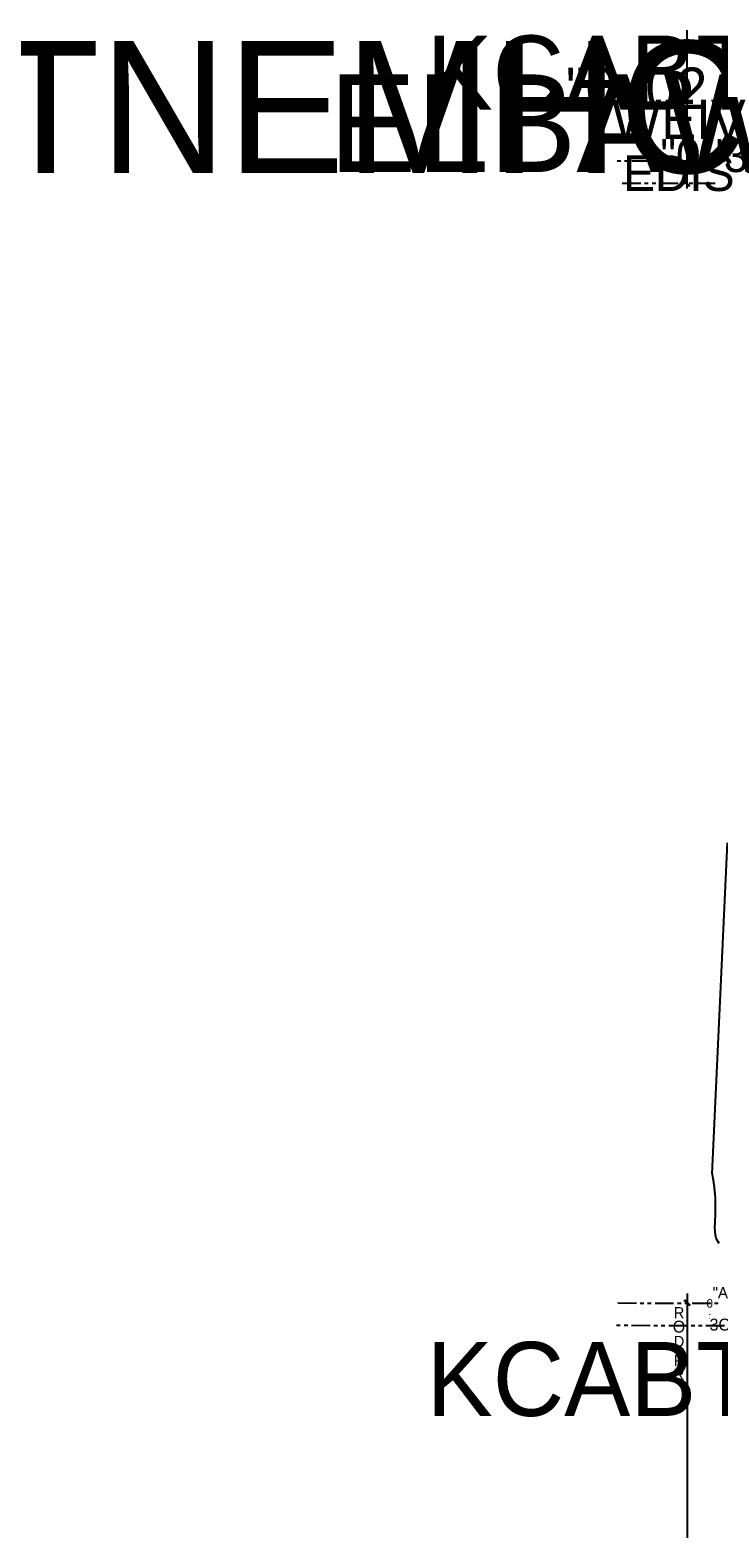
# Model space of a CAD drawing. Header units: feet. Extents: x -79 to 198, y -22 to 181.
# Tile 1 of 256: x -79 to 13, y -22 to 181. Entities that reach past the tile are written whole.
import ezdxf
from ezdxf.enums import TextEntityAlignment as Align

# ---------------------------------------------------------------- set-up
doc = ezdxf.new("R2010")
doc.units = ezdxf.units.FT
for name, color, linetype in [('A-LINEA', 7, 'CONTINUOUS'), ('A-LINEA-FINA', 9, 'CONTINUOUS'), ('A-TEXTO-PDF', 3, 'CONTINUOUS')]:
    doc.layers.add(name, color=color, linetype=linetype)

msp = doc.modelspace()

# ---------------------------------------------------------------- linework, layer by layer
at = {"layer": 'A-LINEA'}
for p, q in [((0.28, 163.2578), (-0.2267, 163.2578)), ((1.28, 163.2578), (0.7733, 163.2578)), ((4.28, 163.2578), (1.7733, 163.2578)), ((5.28, 163.2578), (4.7733, 163.2578)), ((6.28, 163.2578), (5.7733, 163.2578)), ((9.28, 163.2578), (6.7733, 163.2578)), ((10.28, 163.2578), (9.7733, 163.2578)), ((11.28, 163.2578), (10.7733, 163.2578)), ((14.28, 163.2578), (11.7733, 163.2578)), ((2.9733, 160.2578), (0.48, 160.2578)), ((3.9733, 160.2578), (3.48, 160.2578)), ((4.9733, 160.2578), (4.48, 160.2578)), ((7.9733, 160.2578), (5.48, 160.2578)), ((8.9733, 160.2578), (8.48, 160.2578)), ((9.9733, 160.2578), (9.48, 160.2578)), ((12.9733, 160.2578), (10.48, 160.2578)), ((14.5856, 71.6687), (12.5111, 27.2243)), ((9.2, 11.1244), (9.1867, -21.7022)), ((-0.12, 9.8578), (2.3733, 9.8444)), ((2.88, 9.8444), (3.3733, 9.8444)), ((3.88, 9.8444), (4.3733, 9.8444)), ((4.88, 9.8444), (7.3733, 9.8444)), ((7.88, 9.8444), (8.3733, 9.8444)), ((8.88, 9.8444), (9.3733, 9.8444)), ((9.88, 9.8444), (12.3733, 9.8311)), ((12.88, 9.8311), (13.3733, 9.8311)), ((-0.2933, 6.8578), (0.2133, 6.8578)), ((0.7067, 6.8578), (1.2133, 6.8578)), ((1.7067, 6.8578), (4.2133, 6.8444)), ((4.7067, 6.8444), (5.2133, 6.8444)), ((5.7067, 6.8444), (6.2133, 6.8444)), ((6.7067, 6.8444), (9.2133, 6.8444)), ((9.7067, 6.8444), (10.2133, 6.8311)), ((10.7067, 6.8311), (11.2133, 6.8311)), ((11.7067, 6.8311), (14.2133, 6.8311))]:
    msp.add_line(p, q, dxfattribs=at)
for points in [[(9.1733, 159.6044), (9.1733, 160.2311), (9.1733, 180.2311), (9.1733, 180.8578)], [(12.52, 27.2311), (12.5333, 27.1378), (12.56, 27.0444), (12.5733, 26.9644), (12.5867, 26.8711), (12.6133, 26.7778), (12.6267, 26.6844), (12.64, 26.5911), (12.6533, 26.5111), (12.6667, 26.4178), (12.68, 26.3244), (12.6933, 26.2444), (12.7067, 26.1511), (12.72, 26.0711), (12.7333, 25.9778), (12.7467, 25.8978), (12.76, 25.8044), (12.7733, 25.7244), (12.7867, 25.6444), (12.8, 25.5644), (12.8133, 25.4711), (12.8133, 25.3911), (12.8267, 25.3111), (12.84, 25.2311), (12.84, 25.1511), (12.8533, 25.0711), (12.8667, 24.9911), (12.8667, 24.9111), (12.88, 24.8311), (12.88, 24.7511), (12.8933, 24.6711), (12.8933, 24.6044), (12.9067, 24.5244), (12.9067, 24.4444), (12.92, 24.3644), (12.92, 24.2978), (12.92, 24.2178), (12.9333, 24.1511), (12.9333, 24.0711), (12.9333, 24.0044), (12.9467, 23.9244), (12.9467, 23.8578), (12.9467, 23.7911), (12.9467, 23.7111), (12.9467, 23.6444), (12.96, 23.5778), (12.96, 23.4978), (12.96, 23.4311), (12.96, 23.3644), (12.96, 23.2978), (12.96, 23.2311), (12.96, 23.1644), (12.96, 23.0978), (12.96, 23.0311), (12.96, 22.9644), (12.96, 22.8978), (12.96, 22.8311), (12.96, 22.7778), (12.96, 22.7111), (12.96, 22.6444), (12.96, 22.5778), (12.96, 22.5244), (12.96, 22.4578), (12.96, 22.3911), (12.96, 22.3378), (12.96, 22.2711), (12.96, 22.2178), (12.96, 22.1511), (12.96, 22.0978), (12.96, 22.0311), (12.9467, 21.9778), (12.9467, 21.9244), (12.9467, 21.8578), (12.9467, 21.8044), (12.9467, 21.7511), (12.9467, 21.6978), (12.9467, 21.6311), (12.9333, 21.5778), (12.9333, 21.5244), (12.9333, 21.4711), (12.9333, 21.4178), (12.9333, 21.3644), (12.9333, 21.3111), (12.92, 21.2578), (12.92, 21.2044), (12.92, 21.0578), (12.92, 21.0044), (12.9067, 20.9511), (12.9067, 20.7511), (12.8933, 20.4844), (12.88, 20.1911), (12.88, 19.8978), (12.8933, 19.6178), (12.9067, 19.3511), (12.9333, 19.0711), (12.9867, 18.8178), (13.0533, 18.5778), (13.16, 18.3244), (13.2933, 18.0978), (13.4533, 17.8844)]]:
    msp.add_lwpolyline(points, dxfattribs=at)
at = {"layer": 'A-LINEA-FINA'}
for points in [[(9.52, 159.9511), (8.8267, 160.5111), (8.8933, 160.5778), (9.52, 159.9511), (9.52, 159.9511)], [(9.4533, 159.8844), (9.52, 159.9511), (8.8267, 160.5111), (9.4533, 159.8844)], [(9.5467, 9.6044), (8.8533, 10.1644), (8.92, 10.2178), (9.5467, 9.6044), (9.5467, 9.6044)], [(9.48, 9.5378), (9.5467, 9.6044), (8.8533, 10.1644), (9.48, 9.5378)]]:
    msp.add_lwpolyline(points, dxfattribs=at)

# ---------------------------------------------------------------- texts
at = {"layer": 'A-TEXTO-PDF'}
for s, height, p in [('KCABTES', 9.944, (5.2265, 170.193)), ('TNEMHCAORCNE', 17.716, (17.1598, 161.6769)), ('ELBAWOLLA', 13.144, (14.3198, 161.7794)), ('"0-\'02', 5.582, (2.3998, 170.2534)), ('WEIV', 5.259, (8.0665, 166.2495)), ('"0-\'3', 4.438, (11.4932, 161.7917)), ('EDIS', 4.802, (8.0665, 159.246)), ('0', 1.149, (12.2218, 9.2198)), ('"A', 1.492, (13.6434, 10.4975)), ('R', 1.487, (8.0928, 7.8054)), ('-', 0.69, (12.2191, 8.0766)), ('O', 1.602, (8.0919, 5.8764)), ("'", 0.495, (12.2173, 7.3423)), ('3O', 1.608, (13.6312, 6.1405)), ('KCABTES', 9.944, (5.2398, -5.327)), ('D', 1.487, (8.091, 3.9474)), ('R', 1.487, (8.0898, 1.3754)), ('I', 0.573, (8.0904, 2.6614)), ('R', 1.487, (8.0889, -0.4816))]:
    msp.add_text(s, height=height, dxfattribs=at).set_placement(p, align=Align.CENTER)

doc.saveas('drawing.dxf')
